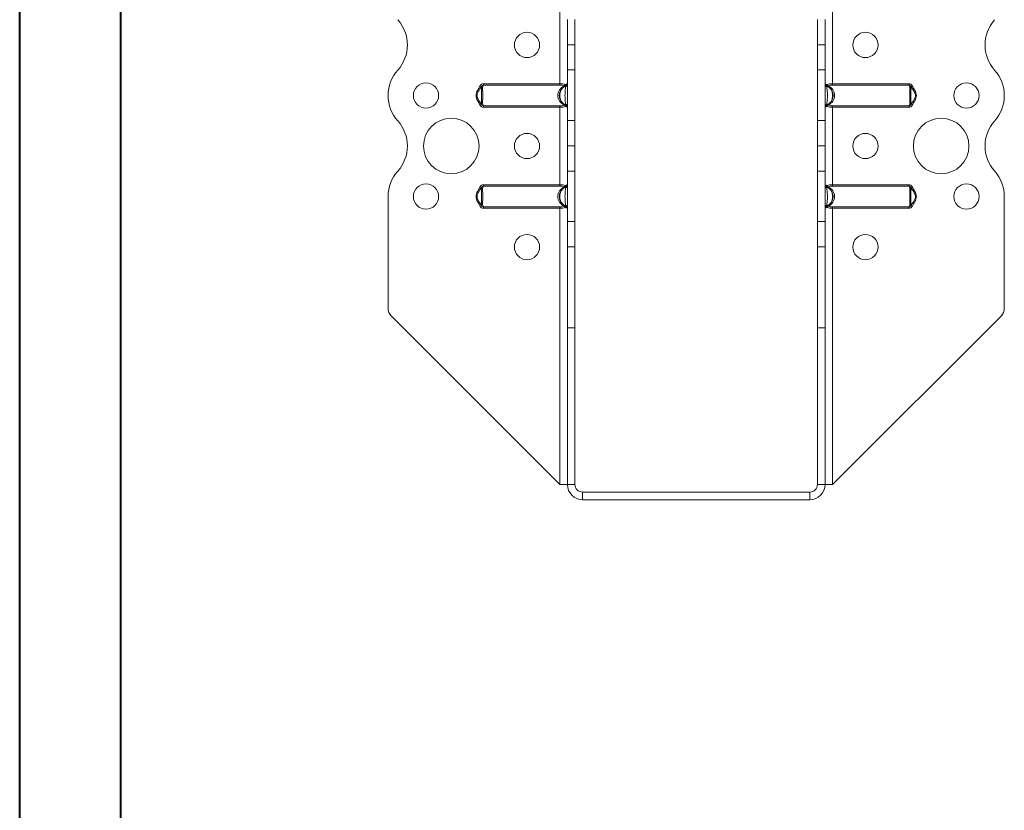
# Model space of a CAD drawing. Header units: millimetres. Extents: x 0 to 210, y 0 to 297.
# Tile 6 of 8: x 0 to 98, y 149 to 227. Entities that reach past the tile are written whole.
import ezdxf

# ---------------------------------------------------------------- set-up
doc = ezdxf.new("R2010")
doc.units = ezdxf.units.MM

msp = doc.modelspace()

# ---------------------------------------------------------------- linework, layer by layer
at = {"color": 7, "linetype": 'Continuous', "lineweight": 40}
for p, q in [((0.079, 0.215), (0.079, 297.215)), ((10.079, 5.215), (10.079, 292.215))]:
    msp.add_line(p, q, dxfattribs=at)
at = {"color": 7, "linetype": 'Continuous', "lineweight": 15}
for p, q in [((53.55, 228.288), (53.55, 220.62)), ((80.55, 220.62), (80.55, 228.288)), ((54.3, 224.479), (54.3, 226.979)), ((55.05, 226.979), (55.05, 224.479)), ((79.05, 224.479), (79.05, 226.979)), ((79.8, 226.979), (79.8, 224.479)), ((55.05, 224.479), (54.3, 224.479)), ((54.3, 224.478), (54.3, 224.479)), ((54.3, 224.478), (55.05, 224.478)), ((54.3, 221.979), (54.3, 224.478)), ((55.05, 224.478), (55.05, 224.479)), ((55.05, 224.478), (55.05, 221.979)), ((79.8, 224.479), (79.05, 224.479)), ((79.05, 224.478), (79.05, 224.479)), ((79.05, 224.478), (79.8, 224.478)), ((79.05, 221.979), (79.05, 224.478)), ((79.8, 224.478), (79.8, 224.479)), ((79.8, 224.478), (79.8, 221.979)), ((55.05, 221.979), (54.3, 221.979)), ((54.3, 221.979), (54.3, 216.979)), ((55.05, 216.979), (55.05, 221.979)), ((79.8, 221.979), (79.05, 221.979)), ((79.05, 216.979), (79.05, 221.979)), ((79.8, 216.979), (79.8, 221.979)), ((45.664, 220.424), (45.797, 220.355)), ((45.797, 220.355), (45.702, 220.196)), ((46.006, 220.62), (46.006, 220.48)), ((46.006, 220.62), (53.55, 220.62)), ((53.55, 220.48), (46.006, 220.48)), ((53.55, 220.62), (53.55, 220.48)), ((80.55, 220.48), (80.55, 220.62)), ((80.55, 220.62), (88.093, 220.62)), ((88.093, 220.48), (80.55, 220.48)), ((88.093, 220.48), (88.093, 220.62)), ((88.302, 220.355), (88.435, 220.424)), ((88.469, 220.076), (88.302, 220.355)), ((97.55, 219.454), (97.55, 219.453)), ((45.626, 218.838), (45.797, 218.552)), ((45.797, 218.552), (45.664, 218.484)), ((46.006, 218.428), (53.55, 218.428)), ((46.006, 218.428), (46.006, 218.288)), ((53.55, 218.428), (53.55, 218.288)), ((80.55, 218.428), (88.093, 218.428)), ((80.55, 218.288), (80.55, 218.428)), ((88.093, 218.288), (88.093, 218.428)), ((88.302, 218.552), (88.399, 218.715)), ((88.435, 218.484), (88.302, 218.552)), ((53.55, 218.288), (46.006, 218.288)), ((53.55, 218.288), (53.55, 210.62)), ((80.55, 210.62), (80.55, 218.288)), ((88.093, 218.288), (80.55, 218.288)), ((54.3, 216.979), (55.05, 216.979)), ((54.3, 214.479), (54.3, 216.979)), ((55.05, 216.979), (55.05, 214.479)), ((79.05, 216.979), (79.8, 216.979)), ((79.05, 214.479), (79.05, 216.979)), ((79.8, 216.979), (79.8, 214.479)), ((55.05, 214.479), (54.3, 214.479)), ((54.3, 214.478), (54.3, 214.479)), ((54.3, 214.478), (55.05, 214.478)), ((54.3, 211.979), (54.3, 214.478)), ((55.05, 214.478), (55.05, 214.479)), ((55.05, 214.478), (55.05, 211.979)), ((79.8, 214.479), (79.05, 214.479)), ((79.05, 214.478), (79.05, 214.479)), ((79.05, 214.478), (79.8, 214.478)), ((79.05, 211.979), (79.05, 214.478)), ((79.8, 214.478), (79.8, 214.479)), ((79.8, 214.478), (79.8, 211.979)), ((55.05, 211.979), (54.3, 211.979)), ((54.3, 211.979), (54.3, 206.978)), ((55.05, 206.978), (55.05, 211.979)), ((79.8, 211.979), (79.05, 211.979)), ((79.05, 206.978), (79.05, 211.979)), ((79.8, 206.978), (79.8, 211.979)), ((46.006, 210.62), (46.006, 210.48)), ((46.006, 210.62), (53.55, 210.62)), ((53.55, 210.62), (53.55, 210.48)), ((80.55, 210.48), (80.55, 210.62)), ((80.55, 210.62), (88.093, 210.62)), ((88.093, 210.48), (88.093, 210.62)), ((45.664, 210.424), (45.797, 210.355)), ((45.797, 210.355), (45.702, 210.196)), ((53.55, 210.48), (46.006, 210.48)), ((88.093, 210.48), (80.55, 210.48)), ((88.302, 210.355), (88.435, 210.424)), ((88.469, 210.076), (88.302, 210.355)), ((36.55, 209.454), (36.55, 198.368)), ((45.626, 208.838), (45.797, 208.552)), ((97.55, 209.455), (97.55, 198.368)), ((45.797, 208.552), (45.664, 208.484)), ((46.006, 208.428), (53.55, 208.428)), ((46.006, 208.428), (46.006, 208.288)), ((53.55, 208.288), (46.006, 208.288)), ((53.55, 208.428), (53.55, 208.288)), ((53.55, 208.288), (53.55, 180.954)), ((80.55, 208.428), (88.093, 208.428)), ((80.55, 208.288), (80.55, 208.428)), ((80.55, 180.954), (80.55, 208.288)), ((88.093, 208.288), (80.55, 208.288)), ((88.093, 208.288), (88.093, 208.428)), ((88.435, 208.484), (88.302, 208.552)), ((54.3, 206.978), (55.05, 206.978)), ((54.3, 204.48), (54.3, 206.978)), ((55.05, 206.978), (55.05, 204.48)), ((79.05, 206.978), (79.8, 206.978)), ((79.05, 204.48), (79.05, 206.978)), ((79.8, 206.978), (79.8, 204.48)), ((55.05, 204.48), (54.3, 204.48)), ((54.3, 196.454), (54.3, 204.48)), ((55.05, 196.454), (55.05, 204.48)), ((79.8, 204.48), (79.05, 204.48)), ((79.05, 196.454), (79.05, 204.48)), ((79.8, 196.454), (79.8, 204.48)), ((53.55, 180.954), (36.842, 197.661)), ((80.55, 180.954), (97.257, 197.661)), ((54.3, 180.954), (54.3, 196.454)), ((55.05, 196.454), (54.3, 196.454)), ((55.05, 180.954), (55.05, 196.454)), ((79.05, 196.454), (79.8, 196.454)), ((79.05, 180.954), (79.05, 196.454)), ((79.8, 180.954), (79.8, 196.454)), ((53.55, 180.954), (54.3, 180.954)), ((55.05, 180.954), (54.3, 180.954)), ((79.05, 180.954), (79.8, 180.954)), ((79.8, 180.954), (80.55, 180.954)), ((55.8, 180.204), (78.3, 180.204)), ((55.8, 180.204), (55.8, 179.454)), ((55.8, 179.454), (78.3, 179.454)), ((78.3, 180.204), (78.3, 179.454))]:
    msp.add_line(p, q, dxfattribs=at)
at = {"color": 7, "linetype": 'Continuous', "lineweight": 15, "flags": 128}
for points in [[(54.3, 220.424), (54.297, 220.41), (54.288, 220.397), (54.274, 220.385), (54.254, 220.375), (54.231, 220.366), (54.205, 220.36), (54.176, 220.356), (54.146, 220.355)], [(79.953, 220.355), (79.923, 220.356), (79.895, 220.36), (79.868, 220.366), (79.845, 220.375), (79.826, 220.385), (79.811, 220.397), (79.803, 220.41), (79.8, 220.424)], [(54.146, 218.552), (54.176, 218.551), (54.205, 218.547), (54.231, 218.541), (54.254, 218.533), (54.274, 218.522), (54.288, 218.51), (54.297, 218.497), (54.3, 218.484)], [(79.8, 218.484), (79.803, 218.497), (79.811, 218.51), (79.826, 218.522), (79.845, 218.533), (79.868, 218.541), (79.895, 218.547), (79.923, 218.551), (79.953, 218.552)], [(54.3, 210.424), (54.297, 210.41), (54.288, 210.397), (54.274, 210.385), (54.254, 210.375), (54.231, 210.366), (54.205, 210.36), (54.176, 210.356), (54.146, 210.355)], [(79.953, 210.355), (79.923, 210.356), (79.895, 210.36), (79.868, 210.366), (79.845, 210.375), (79.826, 210.385), (79.811, 210.397), (79.803, 210.41), (79.8, 210.424)], [(54.146, 208.552), (54.176, 208.551), (54.205, 208.547), (54.231, 208.541), (54.254, 208.533), (54.274, 208.522), (54.288, 208.51), (54.297, 208.497), (54.3, 208.484)], [(79.8, 208.484), (79.803, 208.497), (79.811, 208.51), (79.826, 208.522), (79.845, 208.533), (79.868, 208.541), (79.895, 208.547), (79.923, 208.551), (79.953, 208.552)]]:
    msp.add_lwpolyline(points, dxfattribs=at)
at = {"color": 7, "linetype": 'Continuous', "lineweight": 15}
for centre, radius in [((50.3, 224.454), 1.25), ((83.8, 224.454), 1.25), ((40.3, 219.454), 1.25), ((93.8, 219.454), 1.25), ((42.8, 214.454), 2.75), ((91.3, 214.454), 2.75), ((50.3, 214.454), 1.25), ((83.8, 214.454), 1.25), ((40.3, 209.454), 1.25), ((93.8, 209.454), 1.25), ((50.3, 204.454), 1.25), ((83.8, 204.454), 1.25)]:
    msp.add_circle(centre, radius, dxfattribs=at)
for centre, radius, start, end in [((34.71, 224.454), 3.75, 318.18628, 41.81372), ((99.39, 224.454), 3.75, 138.18774, 221.81226), ((40.299, 219.454), 3.75, 138.18628, 180), ((93.8, 219.454), 3.75, 0, 41.81226), ((53.881, 220.59), 0.206, 296.68842, 344.82648), ((54.011, 220.48), 0.0829, 243.07132, 296.92868), ((53.979, 220.491), 0.11, 309.35104, 23.81354), ((54.15, 220.62), 0.15, 291.1002, 0), ((79.95, 220.62), 0.15, 180, 248.8998), ((80.12, 220.491), 0.11, 156.18646, 230.64896), ((80.218, 220.59), 0.206, 195.17352, 243.31158), ((80.088, 220.48), 0.0829, 243.07132, 296.92868), ((40.299, 219.454), 3.75, 179.99997, 221.81372), ((93.802, 219.453), 3.748, 318.18044, 0), ((54.011, 218.428), 0.0829, 63.07132, 116.92868), ((53.881, 218.318), 0.206, 15.17352, 63.31158), ((53.979, 218.416), 0.11, 336.18646, 50.64896), ((54.15, 218.288), 0.15, 0, 68.8998), ((79.95, 218.288), 0.15, 111.1002, 180), ((80.12, 218.416), 0.11, 129.35104, 203.81354), ((80.218, 218.318), 0.206, 116.68842, 164.82648), ((80.088, 218.428), 0.0829, 63.07132, 116.92868), ((34.71, 214.454), 3.75, 318.18628, 41.81372), ((99.39, 214.454), 3.75, 138.18044, 221.81956), ((40.299, 209.454), 3.75, 138.18628, 180), ((93.802, 209.455), 3.748, 0, 41.81956), ((54.15, 210.62), 0.15, 291.1002, 0), ((79.95, 210.62), 0.15, 180, 248.8998), ((53.881, 210.59), 0.206, 296.68842, 344.82648), ((54.011, 210.48), 0.0829, 243.07132, 296.92868), ((53.979, 210.491), 0.11, 309.35104, 23.81354), ((80.12, 210.491), 0.11, 156.18646, 230.64896), ((80.218, 210.59), 0.206, 195.17352, 243.31158), ((80.088, 210.48), 0.0829, 243.07132, 296.92868), ((54.011, 208.428), 0.0829, 63.07132, 116.92868), ((53.881, 208.318), 0.206, 15.17352, 63.31158), ((53.979, 208.416), 0.11, 336.18646, 50.64896), ((54.15, 208.288), 0.15, 0, 68.8998), ((79.95, 208.288), 0.15, 111.1002, 180), ((80.12, 208.416), 0.11, 129.35104, 203.81354), ((80.218, 208.318), 0.206, 116.68842, 164.82648), ((80.088, 208.428), 0.0829, 63.07132, 116.92868), ((37.55, 198.368), 1, 180, 225), ((96.55, 198.368), 1, 315, 0), ((55.8, 180.954), 1.5, 180, 270), ((55.8, 180.954), 0.75, 180, 270), ((78.3, 180.954), 1.5, 270, 360), ((78.3, 180.954), 0.75, 270, 360)]:
    msp.add_arc(centre, radius, start, end, dxfattribs=at)
for centre, start_param, end_param in [((54.6, 219.454), 2.095075, 4.18811), ((79.5, 219.454), 5.236668, 7.329703), ((54.6, 209.454), 2.095075, 4.18811), ((79.5, 209.454), 5.236668, 7.329703)]:
    msp.add_ellipse(centre, major_axis=(1.25, 0), ratio=0.88, start_param=start_param, end_param=end_param, dxfattribs=at)
for points, knots in [([(45.664, 218.484), (45.583, 218.641), (45.487, 218.791), (45.365, 219.027), (45.328, 219.107), (45.273, 219.276), (45.257, 219.366), (45.257, 219.544), (45.273, 219.631), (45.328, 219.8), (45.365, 219.881), (45.487, 220.116), (45.583, 220.266), (45.664, 220.424)], [0, 0, 0, 0, 0.25, 0.25, 0.375, 0.375, 0.5, 0.5, 0.625, 0.625, 0.75, 0.75, 1, 1, 1, 1]), ([(45.814, 220.367), (45.697, 220.2), (45.519, 219.944), (45.35, 219.622), (45.354, 219.482), (45.355, 219.451)], [0, 0, 0, 0, 0.597197, 0.9116, 1, 1, 1, 1]), ([(46.006, 220.62), (45.937, 220.62), (45.868, 220.602), (45.747, 220.536), (45.696, 220.486), (45.664, 220.424)], [0, 0, 0, 0, 0.5, 0.5, 1, 1, 1, 1]), ([(45.797, 220.355), (45.817, 220.393), (45.85, 220.423), (45.925, 220.463), (45.965, 220.475), (46.006, 220.48)], [0, 0, 0, 0, 0.5, 0.5, 1, 1, 1, 1]), ([(45.797, 218.552), (45.797, 218.55), (45.8, 218.567), (45.804, 218.613), (45.805, 218.641), (45.807, 218.735), (45.808, 218.812), (45.809, 218.978), (45.809, 219.069), (45.809, 219.259), (45.81, 219.356), (45.81, 219.553), (45.809, 219.649), (45.809, 219.838), (45.809, 219.929), (45.808, 220.095), (45.807, 220.172), (45.805, 220.267), (45.804, 220.295), (45.8, 220.34), (45.797, 220.357), (45.797, 220.355)], [0, 0, 0, 0, 0.0625, 0.0625, 0.125, 0.125, 0.25, 0.25, 0.375, 0.375, 0.5, 0.5, 0.625, 0.625, 0.75, 0.75, 0.875, 0.875, 0.9375, 0.9375, 1, 1, 1, 1]), ([(46.006, 220.48), (45.992, 220.471), (45.977, 220.462), (45.948, 220.441), (45.936, 220.43), (45.918, 220.39), (45.914, 220.359), (45.908, 220.291), (45.907, 220.254), (45.906, 220.173), (45.906, 220.129), (45.907, 219.992), (45.909, 219.892), (45.913, 219.678), (45.914, 219.568), (45.915, 219.343), (45.913, 219.232), (45.909, 219.018), (45.907, 218.916), (45.905, 218.733), (45.905, 218.651), (45.914, 218.549), (45.918, 218.518), (45.936, 218.478), (45.948, 218.466), (45.976, 218.446), (45.992, 218.436), (46.006, 218.428)], [0, 0, 0, 0, 0.03125, 0.03125, 0.0625, 0.0625, 0.125, 0.125, 0.1875, 0.1875, 0.25, 0.25, 0.375, 0.375, 0.5, 0.5, 0.625, 0.625, 0.75, 0.75, 0.875, 0.875, 0.9375, 0.9375, 0.96875, 0.96875, 1, 1, 1, 1]), ([(54.204, 218.428), (54.181, 218.436), (54.16, 218.445), (54.116, 218.465), (54.094, 218.477), (54.021, 218.516), (53.974, 218.547), (53.885, 218.615), (53.844, 218.653), (53.766, 218.733), (53.73, 218.777), (53.634, 218.915), (53.584, 219.017), (53.534, 219.176), (53.521, 219.23), (53.504, 219.34), (53.5, 219.397), (53.499, 219.565), (53.516, 219.676), (53.584, 219.89), (53.633, 219.99), (53.761, 220.175), (53.838, 220.256), (53.971, 220.358), (54.019, 220.39), (54.091, 220.43), (54.115, 220.441), (54.159, 220.462), (54.181, 220.471), (54.204, 220.48)], [0, 0, 0, 0, 0.03125, 0.03125, 0.0625, 0.0625, 0.125, 0.125, 0.1875, 0.1875, 0.25, 0.25, 0.375, 0.375, 0.4375, 0.4375, 0.5, 0.5, 0.625, 0.625, 0.75, 0.75, 0.875, 0.875, 0.9375, 0.9375, 0.96875, 0.96875, 1, 1, 1, 1]), ([(54.146, 220.355), (54.096, 220.357), (54.049, 220.34), (53.961, 220.295), (53.921, 220.267), (53.809, 220.172), (53.745, 220.095), (53.644, 219.928), (53.606, 219.838), (53.555, 219.648), (53.542, 219.552), (53.542, 219.356), (53.555, 219.259), (53.605, 219.071), (53.644, 218.979), (53.745, 218.813), (53.808, 218.736), (53.921, 218.641), (53.961, 218.612), (54.048, 218.568), (54.096, 218.55), (54.146, 218.552)], [0, 0, 0, 0, 0.0625, 0.0625, 0.125, 0.125, 0.25, 0.25, 0.375, 0.375, 0.5, 0.5, 0.625, 0.625, 0.75, 0.75, 0.875, 0.875, 0.9375, 0.9375, 1, 1, 1, 1]), ([(53.55, 220.62), (53.6, 220.62), (53.649, 220.618), (53.746, 220.612), (53.794, 220.607), (53.93, 220.588), (54.012, 220.567), (54.08, 220.536)], [0, 0, 0, 0, 0.25, 0.25, 0.5, 0.5, 1, 1, 1, 1]), ([(53.974, 220.406), (53.918, 220.434), (53.851, 220.452), (53.706, 220.475), (53.628, 220.48), (53.55, 220.48)], [0, 0, 0, 0, 0.5, 0.5, 1, 1, 1, 1]), ([(54.146, 218.552), (54.129, 218.626), (54.117, 218.697), (54.097, 218.839), (54.089, 218.91), (54.076, 219.055), (54.07, 219.129), (54.062, 219.286), (54.059, 219.37), (54.059, 219.54), (54.062, 219.623), (54.071, 219.779), (54.076, 219.853), (54.089, 219.998), (54.097, 220.069), (54.117, 220.211), (54.13, 220.282), (54.146, 220.355)], [0, 0, 0, 0, 0.125, 0.125, 0.25, 0.25, 0.375, 0.375, 0.5, 0.5, 0.625, 0.625, 0.75, 0.75, 0.875, 0.875, 1, 1, 1, 1]), ([(54.08, 220.536), (54.147, 220.567), (54.203, 220.588), (54.26, 220.607), (54.275, 220.612), (54.295, 220.618), (54.3, 220.62), (54.3, 220.62)], [0, 0, 0, 0, 0.5, 0.5, 0.75, 0.75, 1, 1, 1, 1]), ([(54.204, 220.48), (54.192, 220.475), (54.178, 220.463), (54.159, 220.424), (54.154, 220.394), (54.146, 220.355)], [0, 0, 0, 0, 0.5, 0.5, 1, 1, 1, 1]), ([(79.8, 220.62), (79.8, 220.62), (79.805, 220.618), (79.824, 220.612), (79.839, 220.607), (79.896, 220.588), (79.952, 220.567), (80.019, 220.536)], [0, 0, 0, 0, 0.25, 0.25, 0.5, 0.5, 1, 1, 1, 1]), ([(79.953, 220.355), (79.945, 220.393), (79.94, 220.423), (79.921, 220.463), (79.907, 220.475), (79.896, 220.48)], [0, 0, 0, 0, 0.5, 0.5, 1, 1, 1, 1]), ([(79.896, 220.48), (79.918, 220.471), (79.94, 220.462), (79.985, 220.441), (80.008, 220.43), (80.08, 220.39), (80.128, 220.358), (80.261, 220.256), (80.338, 220.175), (80.467, 219.99), (80.515, 219.89), (80.583, 219.676), (80.6, 219.565), (80.599, 219.397), (80.595, 219.34), (80.578, 219.23), (80.565, 219.176), (80.515, 219.017), (80.465, 218.915), (80.369, 218.777), (80.333, 218.733), (80.255, 218.653), (80.214, 218.615), (80.125, 218.547), (80.078, 218.516), (80.005, 218.477), (79.983, 218.465), (79.939, 218.445), (79.918, 218.436), (79.896, 218.428)], [0, 0, 0, 0, 0.03125, 0.03125, 0.0625, 0.0625, 0.125, 0.125, 0.25, 0.25, 0.375, 0.375, 0.5, 0.5, 0.5625, 0.5625, 0.625, 0.625, 0.75, 0.75, 0.8125, 0.8125, 0.875, 0.875, 0.9375, 0.9375, 0.96875, 0.96875, 1, 1, 1, 1]), ([(79.953, 218.552), (80.003, 218.55), (80.051, 218.568), (80.138, 218.612), (80.178, 218.641), (80.291, 218.736), (80.354, 218.813), (80.455, 218.979), (80.494, 219.071), (80.544, 219.259), (80.557, 219.356), (80.557, 219.552), (80.544, 219.648), (80.493, 219.838), (80.455, 219.928), (80.354, 220.095), (80.291, 220.171), (80.178, 220.267), (80.138, 220.295), (80.05, 220.34), (80.003, 220.357), (79.953, 220.355)], [0, 0, 0, 0, 0.0625, 0.0625, 0.125, 0.125, 0.25, 0.25, 0.375, 0.375, 0.5, 0.5, 0.625, 0.625, 0.75, 0.75, 0.875, 0.875, 0.9375, 0.9375, 1, 1, 1, 1]), ([(79.953, 220.355), (79.97, 220.282), (79.982, 220.211), (80.002, 220.069), (80.01, 219.998), (80.023, 219.853), (80.029, 219.779), (80.037, 219.623), (80.04, 219.54), (80.04, 219.37), (80.037, 219.286), (80.029, 219.129), (80.023, 219.055), (80.01, 218.91), (80.002, 218.839), (79.982, 218.697), (79.97, 218.626), (79.953, 218.552)], [0, 0, 0, 0, 0.125, 0.125, 0.25, 0.25, 0.375, 0.375, 0.5, 0.5, 0.625, 0.625, 0.75, 0.75, 0.875, 0.875, 1, 1, 1, 1]), ([(80.019, 220.536), (80.087, 220.567), (80.169, 220.588), (80.305, 220.607), (80.353, 220.612), (80.45, 220.618), (80.499, 220.62), (80.55, 220.62)], [0, 0, 0, 0, 0.5, 0.5, 0.75, 0.75, 1, 1, 1, 1]), ([(80.55, 220.48), (80.471, 220.48), (80.393, 220.475), (80.248, 220.452), (80.181, 220.434), (80.125, 220.406)], [0, 0, 0, 0, 0.5, 0.5, 1, 1, 1, 1]), ([(88.435, 220.424), (88.403, 220.486), (88.352, 220.536), (88.232, 220.602), (88.162, 220.62), (88.093, 220.62)], [0, 0, 0, 0, 0.5, 0.5, 1, 1, 1, 1]), ([(88.093, 218.428), (88.107, 218.436), (88.123, 218.446), (88.151, 218.466), (88.163, 218.478), (88.181, 218.518), (88.185, 218.549), (88.194, 218.651), (88.194, 218.733), (88.192, 218.916), (88.19, 219.018), (88.186, 219.232), (88.185, 219.343), (88.185, 219.568), (88.186, 219.678), (88.19, 219.892), (88.192, 219.992), (88.193, 220.13), (88.193, 220.173), (88.192, 220.254), (88.191, 220.291), (88.185, 220.359), (88.181, 220.39), (88.163, 220.43), (88.151, 220.441), (88.123, 220.462), (88.107, 220.471), (88.093, 220.48)], [0, 0, 0, 0, 0.03125, 0.03125, 0.0625, 0.0625, 0.125, 0.125, 0.25, 0.25, 0.375, 0.375, 0.5, 0.5, 0.625, 0.625, 0.75, 0.75, 0.8125, 0.8125, 0.875, 0.875, 0.9375, 0.9375, 0.96875, 0.96875, 1, 1, 1, 1]), ([(88.093, 220.48), (88.134, 220.475), (88.174, 220.463), (88.249, 220.424), (88.282, 220.394), (88.302, 220.355)], [0, 0, 0, 0, 0.5, 0.5, 1, 1, 1, 1]), ([(88.744, 219.46), (88.745, 219.483), (88.749, 219.584), (88.611, 219.911), (88.426, 220.171), (88.285, 220.367)], [0, 0, 0, 0, 0.066448, 0.291988, 1, 1, 1, 1]), ([(88.302, 220.355), (88.302, 220.357), (88.299, 220.34), (88.295, 220.295), (88.294, 220.267), (88.292, 220.172), (88.291, 220.095), (88.29, 219.929), (88.29, 219.838), (88.29, 219.649), (88.29, 219.553), (88.29, 219.356), (88.29, 219.26), (88.29, 219.07), (88.29, 218.978), (88.291, 218.812), (88.292, 218.735), (88.294, 218.64), (88.295, 218.612), (88.299, 218.567), (88.302, 218.55), (88.302, 218.552)], [0, 0, 0, 0, 0.0625, 0.0625, 0.125, 0.125, 0.25, 0.25, 0.375, 0.375, 0.5, 0.5, 0.625, 0.625, 0.75, 0.75, 0.875, 0.875, 0.9375, 0.9375, 1, 1, 1, 1]), ([(88.435, 220.424), (88.516, 220.266), (88.612, 220.116), (88.734, 219.881), (88.771, 219.8), (88.826, 219.631), (88.842, 219.544), (88.842, 219.366), (88.826, 219.276), (88.771, 219.108), (88.734, 219.027), (88.612, 218.791), (88.516, 218.641), (88.435, 218.484)], [0, 0, 0, 0, 0.25, 0.25, 0.375, 0.375, 0.5, 0.5, 0.625, 0.625, 0.75, 0.75, 1, 1, 1, 1]), ([(45.355, 219.451), (45.354, 219.426), (45.349, 219.324), (45.487, 218.996), (45.673, 218.737), (45.814, 218.54)], [0, 0, 0, 0, 0.069508, 0.29431, 1, 1, 1, 1]), ([(88.285, 218.54), (88.402, 218.708), (88.581, 218.964), (88.749, 219.286), (88.745, 219.428), (88.744, 219.46)], [0, 0, 0, 0, 0.595258, 0.908641, 1, 1, 1, 1]), ([(45.664, 218.484), (45.696, 218.421), (45.747, 218.371), (45.868, 218.305), (45.937, 218.288), (46.006, 218.288)], [0, 0, 0, 0, 0.5, 0.5, 1, 1, 1, 1]), ([(46.006, 218.428), (45.965, 218.432), (45.925, 218.445), (45.85, 218.484), (45.817, 218.514), (45.797, 218.552)], [0, 0, 0, 0, 0.5, 0.5, 1, 1, 1, 1]), ([(53.55, 218.428), (53.628, 218.428), (53.706, 218.432), (53.851, 218.455), (53.918, 218.473), (53.974, 218.502)], [0, 0, 0, 0, 0.5, 0.5, 1, 1, 1, 1]), ([(54.08, 218.372), (54.012, 218.34), (53.93, 218.32), (53.794, 218.3), (53.746, 218.295), (53.649, 218.289), (53.6, 218.288), (53.55, 218.288)], [0, 0, 0, 0, 0.5, 0.5, 0.75, 0.75, 1, 1, 1, 1]), ([(54.3, 218.288), (54.3, 218.288), (54.295, 218.289), (54.275, 218.295), (54.26, 218.3), (54.203, 218.32), (54.147, 218.34), (54.08, 218.372)], [0, 0, 0, 0, 0.25, 0.25, 0.5, 0.5, 1, 1, 1, 1]), ([(54.146, 218.552), (54.154, 218.514), (54.159, 218.484), (54.178, 218.444), (54.192, 218.432), (54.204, 218.428)], [0, 0, 0, 0, 0.5, 0.5, 1, 1, 1, 1]), ([(80.019, 218.372), (79.952, 218.34), (79.896, 218.32), (79.839, 218.3), (79.824, 218.295), (79.805, 218.289), (79.8, 218.288), (79.8, 218.288)], [0, 0, 0, 0, 0.5, 0.5, 0.75, 0.75, 1, 1, 1, 1]), ([(79.896, 218.428), (79.907, 218.432), (79.921, 218.445), (79.94, 218.484), (79.945, 218.514), (79.953, 218.552)], [0, 0, 0, 0, 0.5, 0.5, 1, 1, 1, 1]), ([(80.55, 218.288), (80.499, 218.288), (80.45, 218.289), (80.353, 218.295), (80.305, 218.3), (80.169, 218.32), (80.087, 218.34), (80.019, 218.372)], [0, 0, 0, 0, 0.25, 0.25, 0.5, 0.5, 1, 1, 1, 1]), ([(80.125, 218.502), (80.181, 218.473), (80.248, 218.455), (80.393, 218.432), (80.471, 218.428), (80.55, 218.428)], [0, 0, 0, 0, 0.5, 0.5, 1, 1, 1, 1]), ([(88.302, 218.552), (88.282, 218.514), (88.249, 218.484), (88.174, 218.444), (88.134, 218.432), (88.093, 218.428)], [0, 0, 0, 0, 0.5, 0.5, 1, 1, 1, 1]), ([(88.093, 218.288), (88.162, 218.288), (88.231, 218.305), (88.352, 218.371), (88.403, 218.422), (88.435, 218.484)], [0, 0, 0, 0, 0.5, 0.5, 1, 1, 1, 1]), ([(46.006, 210.62), (45.937, 210.62), (45.868, 210.602), (45.747, 210.536), (45.696, 210.486), (45.664, 210.424)], [0, 0, 0, 0, 0.5, 0.5, 1, 1, 1, 1]), ([(53.55, 210.62), (53.6, 210.62), (53.649, 210.618), (53.746, 210.612), (53.794, 210.607), (53.93, 210.588), (54.012, 210.567), (54.08, 210.536)], [0, 0, 0, 0, 0.25, 0.25, 0.5, 0.5, 1, 1, 1, 1]), ([(54.08, 210.536), (54.147, 210.567), (54.203, 210.588), (54.26, 210.607), (54.275, 210.612), (54.295, 210.618), (54.3, 210.62), (54.3, 210.62)], [0, 0, 0, 0, 0.5, 0.5, 0.75, 0.75, 1, 1, 1, 1]), ([(79.8, 210.62), (79.8, 210.62), (79.805, 210.618), (79.824, 210.612), (79.839, 210.607), (79.896, 210.588), (79.952, 210.567), (80.019, 210.536)], [0, 0, 0, 0, 0.25, 0.25, 0.5, 0.5, 1, 1, 1, 1]), ([(80.019, 210.536), (80.087, 210.567), (80.169, 210.588), (80.305, 210.607), (80.353, 210.612), (80.45, 210.618), (80.499, 210.62), (80.55, 210.62)], [0, 0, 0, 0, 0.5, 0.5, 0.75, 0.75, 1, 1, 1, 1]), ([(88.435, 210.424), (88.403, 210.486), (88.352, 210.536), (88.232, 210.602), (88.162, 210.62), (88.093, 210.62)], [0, 0, 0, 0, 0.5, 0.5, 1, 1, 1, 1]), ([(45.664, 208.484), (45.583, 208.641), (45.487, 208.791), (45.365, 209.027), (45.328, 209.107), (45.273, 209.276), (45.257, 209.366), (45.257, 209.544), (45.273, 209.631), (45.328, 209.8), (45.365, 209.881), (45.487, 210.116), (45.583, 210.266), (45.664, 210.424)], [0, 0, 0, 0, 0.25, 0.25, 0.375, 0.375, 0.5, 0.5, 0.625, 0.625, 0.75, 0.75, 1, 1, 1, 1]), ([(45.814, 210.367), (45.697, 210.2), (45.519, 209.944), (45.35, 209.622), (45.354, 209.482), (45.355, 209.451)], [0, 0, 0, 0, 0.597197, 0.9116, 1, 1, 1, 1]), ([(45.797, 210.355), (45.817, 210.393), (45.85, 210.423), (45.925, 210.463), (45.965, 210.475), (46.006, 210.48)], [0, 0, 0, 0, 0.5, 0.5, 1, 1, 1, 1]), ([(45.797, 208.552), (45.797, 208.55), (45.8, 208.567), (45.804, 208.613), (45.805, 208.641), (45.807, 208.735), (45.808, 208.812), (45.809, 208.978), (45.809, 209.069), (45.809, 209.259), (45.81, 209.356), (45.81, 209.553), (45.809, 209.649), (45.809, 209.838), (45.809, 209.929), (45.808, 210.095), (45.807, 210.172), (45.805, 210.267), (45.804, 210.295), (45.8, 210.34), (45.797, 210.357), (45.797, 210.355)], [0, 0, 0, 0, 0.0625, 0.0625, 0.125, 0.125, 0.25, 0.25, 0.375, 0.375, 0.5, 0.5, 0.625, 0.625, 0.75, 0.75, 0.875, 0.875, 0.9375, 0.9375, 1, 1, 1, 1]), ([(46.006, 210.48), (45.992, 210.471), (45.977, 210.462), (45.948, 210.441), (45.936, 210.43), (45.918, 210.39), (45.914, 210.359), (45.908, 210.291), (45.907, 210.254), (45.906, 210.173), (45.906, 210.129), (45.907, 209.992), (45.909, 209.892), (45.913, 209.678), (45.914, 209.568), (45.915, 209.343), (45.913, 209.232), (45.909, 209.018), (45.907, 208.916), (45.905, 208.733), (45.905, 208.651), (45.914, 208.549), (45.918, 208.518), (45.936, 208.478), (45.948, 208.466), (45.976, 208.446), (45.992, 208.436), (46.006, 208.428)], [0, 0, 0, 0, 0.03125, 0.03125, 0.0625, 0.0625, 0.125, 0.125, 0.1875, 0.1875, 0.25, 0.25, 0.375, 0.375, 0.5, 0.5, 0.625, 0.625, 0.75, 0.75, 0.875, 0.875, 0.9375, 0.9375, 0.96875, 0.96875, 1, 1, 1, 1]), ([(54.204, 208.428), (54.181, 208.436), (54.16, 208.445), (54.116, 208.465), (54.094, 208.477), (54.021, 208.516), (53.974, 208.547), (53.885, 208.615), (53.844, 208.653), (53.766, 208.733), (53.73, 208.777), (53.634, 208.915), (53.584, 209.017), (53.534, 209.176), (53.521, 209.23), (53.504, 209.34), (53.5, 209.397), (53.499, 209.565), (53.516, 209.676), (53.584, 209.89), (53.633, 209.99), (53.761, 210.175), (53.838, 210.256), (53.971, 210.358), (54.019, 210.39), (54.091, 210.43), (54.115, 210.441), (54.159, 210.462), (54.181, 210.471), (54.204, 210.48)], [0, 0, 0, 0, 0.03125, 0.03125, 0.0625, 0.0625, 0.125, 0.125, 0.1875, 0.1875, 0.25, 0.25, 0.375, 0.375, 0.4375, 0.4375, 0.5, 0.5, 0.625, 0.625, 0.75, 0.75, 0.875, 0.875, 0.9375, 0.9375, 0.96875, 0.96875, 1, 1, 1, 1]), ([(54.146, 210.355), (54.096, 210.357), (54.049, 210.34), (53.961, 210.295), (53.921, 210.267), (53.809, 210.172), (53.745, 210.095), (53.644, 209.928), (53.606, 209.838), (53.555, 209.648), (53.542, 209.552), (53.542, 209.356), (53.555, 209.259), (53.605, 209.071), (53.644, 208.979), (53.745, 208.813), (53.808, 208.736), (53.921, 208.641), (53.961, 208.612), (54.048, 208.568), (54.096, 208.55), (54.146, 208.552)], [0, 0, 0, 0, 0.0625, 0.0625, 0.125, 0.125, 0.25, 0.25, 0.375, 0.375, 0.5, 0.5, 0.625, 0.625, 0.75, 0.75, 0.875, 0.875, 0.9375, 0.9375, 1, 1, 1, 1]), ([(53.974, 210.406), (53.918, 210.434), (53.851, 210.452), (53.706, 210.475), (53.628, 210.48), (53.55, 210.48)], [0, 0, 0, 0, 0.5, 0.5, 1, 1, 1, 1]), ([(54.146, 208.552), (54.129, 208.626), (54.117, 208.697), (54.097, 208.839), (54.089, 208.91), (54.076, 209.055), (54.07, 209.129), (54.062, 209.286), (54.059, 209.37), (54.059, 209.54), (54.062, 209.623), (54.071, 209.779), (54.076, 209.853), (54.089, 209.998), (54.097, 210.069), (54.117, 210.211), (54.13, 210.282), (54.146, 210.355)], [0, 0, 0, 0, 0.125, 0.125, 0.25, 0.25, 0.375, 0.375, 0.5, 0.5, 0.625, 0.625, 0.75, 0.75, 0.875, 0.875, 1, 1, 1, 1]), ([(54.204, 210.48), (54.192, 210.475), (54.178, 210.463), (54.159, 210.424), (54.154, 210.394), (54.146, 210.355)], [0, 0, 0, 0, 0.5, 0.5, 1, 1, 1, 1]), ([(79.953, 210.355), (79.945, 210.393), (79.94, 210.423), (79.921, 210.463), (79.907, 210.475), (79.896, 210.48)], [0, 0, 0, 0, 0.5, 0.5, 1, 1, 1, 1]), ([(79.896, 210.48), (79.918, 210.471), (79.94, 210.462), (79.985, 210.441), (80.008, 210.43), (80.08, 210.39), (80.128, 210.358), (80.261, 210.256), (80.338, 210.175), (80.467, 209.99), (80.515, 209.89), (80.583, 209.676), (80.6, 209.565), (80.599, 209.397), (80.595, 209.34), (80.578, 209.23), (80.565, 209.176), (80.515, 209.017), (80.465, 208.915), (80.369, 208.777), (80.333, 208.733), (80.255, 208.653), (80.214, 208.615), (80.125, 208.547), (80.078, 208.516), (80.005, 208.477), (79.983, 208.465), (79.939, 208.445), (79.918, 208.436), (79.896, 208.428)], [0, 0, 0, 0, 0.03125, 0.03125, 0.0625, 0.0625, 0.125, 0.125, 0.25, 0.25, 0.375, 0.375, 0.5, 0.5, 0.5625, 0.5625, 0.625, 0.625, 0.75, 0.75, 0.8125, 0.8125, 0.875, 0.875, 0.9375, 0.9375, 0.96875, 0.96875, 1, 1, 1, 1]), ([(79.953, 208.552), (80.003, 208.55), (80.051, 208.568), (80.138, 208.612), (80.178, 208.641), (80.291, 208.736), (80.354, 208.813), (80.455, 208.979), (80.494, 209.071), (80.544, 209.259), (80.557, 209.356), (80.557, 209.552), (80.544, 209.648), (80.493, 209.838), (80.455, 209.928), (80.354, 210.095), (80.291, 210.171), (80.178, 210.267), (80.138, 210.295), (80.05, 210.34), (80.003, 210.357), (79.953, 210.355)], [0, 0, 0, 0, 0.0625, 0.0625, 0.125, 0.125, 0.25, 0.25, 0.375, 0.375, 0.5, 0.5, 0.625, 0.625, 0.75, 0.75, 0.875, 0.875, 0.9375, 0.9375, 1, 1, 1, 1]), ([(79.953, 210.355), (79.97, 210.282), (79.982, 210.211), (80.002, 210.069), (80.01, 209.998), (80.023, 209.853), (80.029, 209.779), (80.037, 209.623), (80.04, 209.54), (80.04, 209.37), (80.037, 209.286), (80.029, 209.129), (80.023, 209.055), (80.01, 208.91), (80.002, 208.839), (79.982, 208.697), (79.97, 208.626), (79.953, 208.552)], [0, 0, 0, 0, 0.125, 0.125, 0.25, 0.25, 0.375, 0.375, 0.5, 0.5, 0.625, 0.625, 0.75, 0.75, 0.875, 0.875, 1, 1, 1, 1]), ([(80.55, 210.48), (80.471, 210.48), (80.393, 210.475), (80.248, 210.452), (80.181, 210.434), (80.125, 210.406)], [0, 0, 0, 0, 0.5, 0.5, 1, 1, 1, 1]), ([(88.093, 208.428), (88.107, 208.436), (88.123, 208.446), (88.151, 208.466), (88.163, 208.478), (88.181, 208.518), (88.185, 208.549), (88.194, 208.651), (88.194, 208.733), (88.192, 208.916), (88.19, 209.018), (88.186, 209.232), (88.185, 209.343), (88.185, 209.568), (88.186, 209.678), (88.19, 209.892), (88.192, 209.992), (88.193, 210.13), (88.193, 210.173), (88.192, 210.254), (88.191, 210.291), (88.185, 210.359), (88.181, 210.39), (88.163, 210.43), (88.151, 210.441), (88.123, 210.462), (88.107, 210.471), (88.093, 210.48)], [0, 0, 0, 0, 0.03125, 0.03125, 0.0625, 0.0625, 0.125, 0.125, 0.25, 0.25, 0.375, 0.375, 0.5, 0.5, 0.625, 0.625, 0.75, 0.75, 0.8125, 0.8125, 0.875, 0.875, 0.9375, 0.9375, 0.96875, 0.96875, 1, 1, 1, 1]), ([(88.093, 210.48), (88.134, 210.475), (88.174, 210.463), (88.249, 210.424), (88.282, 210.394), (88.302, 210.355)], [0, 0, 0, 0, 0.5, 0.5, 1, 1, 1, 1]), ([(88.744, 209.462), (88.745, 209.485), (88.749, 209.585), (88.611, 209.911), (88.426, 210.171), (88.285, 210.367)], [0, 0, 0, 0, 0.064552, 0.290551, 1, 1, 1, 1]), ([(88.302, 210.355), (88.302, 210.357), (88.299, 210.34), (88.295, 210.295), (88.294, 210.267), (88.292, 210.172), (88.291, 210.095), (88.29, 209.929), (88.29, 209.838), (88.29, 209.649), (88.29, 209.553), (88.29, 209.356), (88.29, 209.26), (88.29, 209.07), (88.29, 208.978), (88.291, 208.812), (88.292, 208.735), (88.294, 208.64), (88.295, 208.612), (88.299, 208.567), (88.302, 208.55), (88.302, 208.552)], [0, 0, 0, 0, 0.0625, 0.0625, 0.125, 0.125, 0.25, 0.25, 0.375, 0.375, 0.5, 0.5, 0.625, 0.625, 0.75, 0.75, 0.875, 0.875, 0.9375, 0.9375, 1, 1, 1, 1]), ([(88.435, 210.424), (88.516, 210.266), (88.613, 210.116), (88.734, 209.88), (88.771, 209.799), (88.826, 209.63), (88.842, 209.542), (88.842, 209.364), (88.826, 209.276), (88.771, 209.109), (88.734, 209.027), (88.612, 208.791), (88.516, 208.641), (88.435, 208.484)], [0, 0, 0, 0, 0.25, 0.25, 0.375, 0.375, 0.5, 0.5, 0.625, 0.625, 0.75, 0.75, 1, 1, 1, 1]), ([(45.355, 209.451), (45.354, 209.426), (45.349, 209.324), (45.487, 208.996), (45.673, 208.737), (45.814, 208.54)], [0, 0, 0, 0, 0.069508, 0.29431, 1, 1, 1, 1]), ([(88.285, 208.54), (88.402, 208.708), (88.581, 208.964), (88.749, 209.287), (88.745, 209.43), (88.744, 209.462)], [0, 0, 0, 0, 0.59407, 0.906827, 1, 1, 1, 1]), ([(88.302, 208.552), (88.311, 208.57), (88.33, 208.607), (88.352, 208.642), (88.363, 208.66)], [0, 0, 0, 0, 0.494838, 1, 1, 1, 1]), ([(45.664, 208.484), (45.696, 208.421), (45.747, 208.371), (45.868, 208.305), (45.937, 208.288), (46.006, 208.288)], [0, 0, 0, 0, 0.5, 0.5, 1, 1, 1, 1]), ([(46.006, 208.428), (45.965, 208.432), (45.925, 208.445), (45.85, 208.484), (45.817, 208.514), (45.797, 208.552)], [0, 0, 0, 0, 0.5, 0.5, 1, 1, 1, 1]), ([(53.55, 208.428), (53.628, 208.428), (53.706, 208.432), (53.851, 208.455), (53.918, 208.473), (53.974, 208.502)], [0, 0, 0, 0, 0.5, 0.5, 1, 1, 1, 1]), ([(54.08, 208.372), (54.012, 208.34), (53.93, 208.32), (53.794, 208.3), (53.746, 208.295), (53.649, 208.289), (53.6, 208.288), (53.55, 208.288)], [0, 0, 0, 0, 0.5, 0.5, 0.75, 0.75, 1, 1, 1, 1]), ([(54.3, 208.288), (54.3, 208.288), (54.295, 208.289), (54.275, 208.295), (54.26, 208.3), (54.203, 208.32), (54.147, 208.34), (54.08, 208.372)], [0, 0, 0, 0, 0.25, 0.25, 0.5, 0.5, 1, 1, 1, 1]), ([(54.146, 208.552), (54.154, 208.514), (54.159, 208.484), (54.178, 208.444), (54.192, 208.432), (54.204, 208.428)], [0, 0, 0, 0, 0.5, 0.5, 1, 1, 1, 1]), ([(80.019, 208.372), (79.952, 208.34), (79.896, 208.32), (79.839, 208.3), (79.824, 208.295), (79.805, 208.289), (79.8, 208.288), (79.8, 208.288)], [0, 0, 0, 0, 0.5, 0.5, 0.75, 0.75, 1, 1, 1, 1]), ([(79.896, 208.428), (79.907, 208.432), (79.921, 208.445), (79.94, 208.484), (79.945, 208.514), (79.953, 208.552)], [0, 0, 0, 0, 0.5, 0.5, 1, 1, 1, 1]), ([(80.55, 208.288), (80.499, 208.288), (80.45, 208.289), (80.353, 208.295), (80.305, 208.3), (80.169, 208.32), (80.087, 208.34), (80.019, 208.372)], [0, 0, 0, 0, 0.25, 0.25, 0.5, 0.5, 1, 1, 1, 1]), ([(80.125, 208.502), (80.181, 208.473), (80.248, 208.455), (80.393, 208.432), (80.471, 208.428), (80.55, 208.428)], [0, 0, 0, 0, 0.5, 0.5, 1, 1, 1, 1]), ([(88.302, 208.552), (88.282, 208.514), (88.249, 208.484), (88.174, 208.444), (88.134, 208.432), (88.093, 208.428)], [0, 0, 0, 0, 0.5, 0.5, 1, 1, 1, 1]), ([(88.093, 208.288), (88.162, 208.288), (88.231, 208.305), (88.352, 208.371), (88.403, 208.422), (88.435, 208.484)], [0, 0, 0, 0, 0.5, 0.5, 1, 1, 1, 1])]:
    msp.add_open_spline(points, degree=3, knots=knots, dxfattribs=at)

doc.saveas('drawing.dxf')
